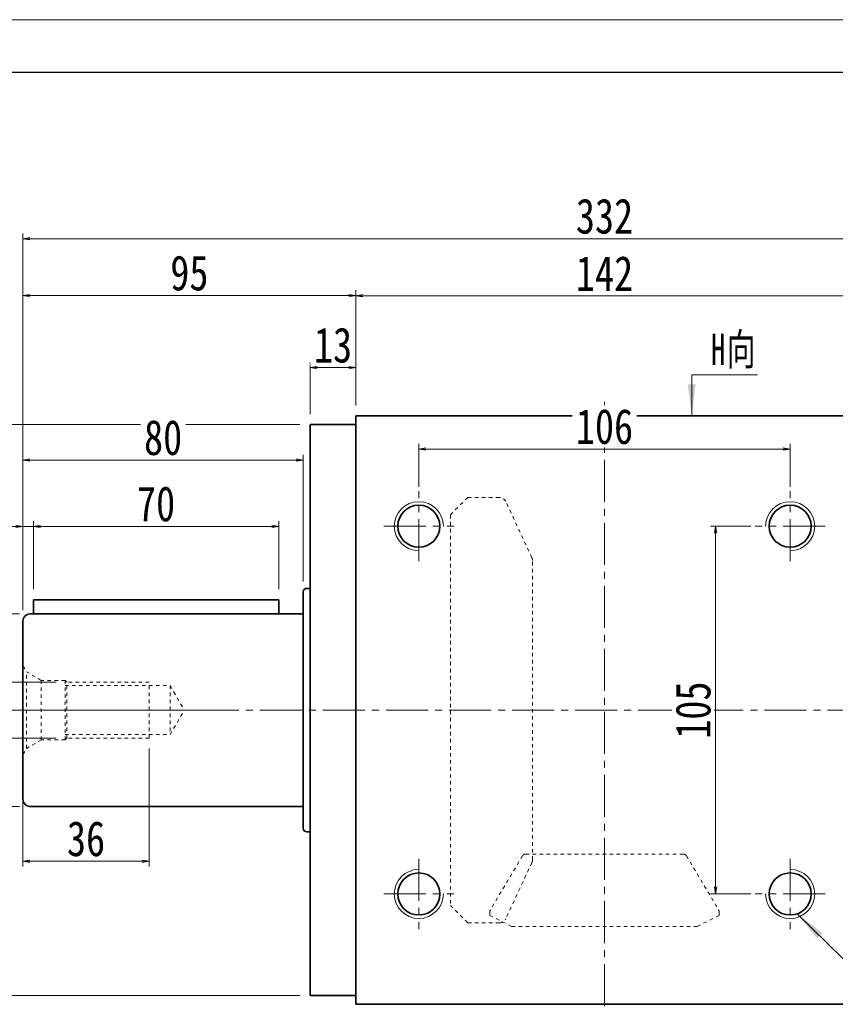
# Model space of a CAD drawing. Header units: millimetres. Extents: x -41 to 1232, y -42 to 853.
# Tile 4 of 6: x 178 to 410, y 572 to 853. Entities that reach past the tile are written whole.
import ezdxf

# ---------------------------------------------------------------- set-up
doc = ezdxf.new("R2010")
doc.units = ezdxf.units.MM
doc.linetypes.add('点画线', pattern=[18, 12, -2, 2, -2])
doc.linetypes.add('虚线', pattern=[2, 1, -1])
for name, color, linetype, lineweight in [('中心线层', 1, '点画线', 18), ('图框_外框线', 7, 'Continuous', 18), ('尺寸线层', 3, 'Continuous', 18), ('粗实线层', 7, 'Continuous', 35), ('虚线层', 6, '虚线', 18)]:
    doc.layers.add(name, color=color, linetype=linetype, lineweight=lineweight)
doc.styles.add('宋体', font='SimSun.ttf', dxfattribs={"width": 0.8})
doc.styles.add('标准', font='SimSun.ttf', dxfattribs={"width": 0.667})
doc.dimstyles.new('A水平标注$0', dxfattribs={"dimtxt": 3.5, "dimasz": 2, "dimexe": 1.5, "dimexo": 3, "dimgap": 1.1, "dimtad": 1, "dimtoh": 1, "dimdec": 4, "dimdsep": 46, "dimtxsty": '宋体', "dimblk": 'OPEN', "dimcen": 3, "dimclrd": 3, "dimclre": 3, "dimclrt": 6, "dimadec": 0, "dimazin": 0, "dimtm": 1e-09, "dimtfac": 1, "dimtdec": 4, "dimtix": 1, "dimtmove": 0, "dimatfit": 3, "dimldrblk": 'OPEN', "dimfxl": 0, "dimlwd": 13, "dimlwe": 13, "dimarcsym": 0})
doc.dimstyles.new('D直径标注φ25', dxfattribs={"dimtxt": 3.5, "dimasz": 2, "dimexe": 1, "dimexo": 3, "dimtad": 1, "dimtoh": 1, "dimdec": 1, "dimdsep": 46, "dimtxsty": '宋体', "dimblk": 'OPEN', "dimcen": 3, "dimclrd": 3, "dimclre": 3, "dimclrt": 130, "dimadec": 0, "dimazin": 0, "dimtm": 1e-09, "dimtfac": 1, "dimtdec": 1, "dimtmove": 0, "dimatfit": 0, "dimldrblk": 'OPEN', "dimfxl": 0, "dimlwd": 13, "dimlwe": 13, "dimarcsym": 0})
doc.dimstyles.new('螺孔(M8-7H)', dxfattribs={"dimtxt": 3.5, "dimasz": 2, "dimexe": 1.25, "dimexo": 3, "dimtad": 1, "dimtoh": 1, "dimdec": 4, "dimdsep": 46, "dimtxsty": '宋体', "dimblk": 'OPEN', "dimcen": 3, "dimclrd": 3, "dimclre": 3, "dimclrt": 2, "dimadec": 0, "dimazin": 0, "dimtm": 1e-09, "dimtfac": 1, "dimtdec": 4, "dimtmove": 0, "dimatfit": 3, "dimldrblk": 'OPEN', "dimfxl": 0, "dimlwd": 9, "dimlwe": 9, "dimarcsym": 0})

# ---------------------------------------------------------------- blocks, each defined once
blk = doc.blocks.new('_Open')
at = {"color": 0, "linetype": 'ByBlock', "lineweight": -2}
for p, q in [((-1, 0.17), (0, 0)), ((-1, -0.17), (0, 0)), ((0, 0), (-1, 0))]:
    blk.add_line(p, q, dxfattribs=at)
blk = doc.blocks.new('*D15')
at = {"layer": 'Defpoints', "color": 0, "transparency": 16777216}
for p in [(415.48, 774.11), (273.48, 739.81), (415.48, 739.81)]:
    blk.add_point(p, dxfattribs=at)
at = {"layer": '尺寸线层', "color": 3, "lineweight": 13, "transparency": 16777216}
for p, q in [((273.48, 742.81), (273.48, 775.61)), ((275.48, 774.11), (413.48, 774.11)), ((415.48, 742.81), (415.48, 775.61))]:
    blk.add_line(p, q, dxfattribs=at)
at = {"layer": '尺寸线层', "color": 3, "lineweight": 13, "transparency": 16777216, "xscale": 2, "yscale": 2, "zscale": 2, "rotation": 180}
blk.add_blockref('_Open', (273.48, 774.11), dxfattribs=at)
at = {"layer": '尺寸线层', "color": 3, "lineweight": 13, "transparency": 16777216, "xscale": 2, "yscale": 2, "zscale": 2}
blk.add_blockref('_Open', (415.48, 774.11), dxfattribs=at)
at = {"layer": '尺寸线层', "color": 6, "transparency": 16777216, "insert": (344.48, 780.47), "char_height": 10, "attachment_point": 5, "style": '宋体', "bg_fill": 3, "box_fill_scale": 1.1, "bg_fill_color": 257, "bg_fill_transparency": 0}
blk.add_mtext('142', dxfattribs=at)
blk = doc.blocks.new('*D16')
at = {"layer": 'Defpoints', "color": 0, "transparency": 16777216}
for p in [(178.48, 790.4), (178.48, 681.31), (510.48, 681.31)]:
    blk.add_point(p, dxfattribs=at)
at = {"layer": '尺寸线层', "color": 3, "lineweight": 13, "transparency": 16777216}
for p, q in [((178.48, 684.31), (178.48, 791.9)), ((508.48, 790.4), (180.48, 790.4)), ((510.48, 684.31), (510.48, 791.9))]:
    blk.add_line(p, q, dxfattribs=at)
at = {"layer": '尺寸线层', "color": 3, "lineweight": 13, "transparency": 16777216, "xscale": 2, "yscale": 2, "zscale": 2, "rotation": 180}
blk.add_blockref('_Open', (178.48, 790.4), dxfattribs=at)
at = {"layer": '尺寸线层', "color": 3, "lineweight": 13, "transparency": 16777216, "xscale": 2, "yscale": 2, "zscale": 2}
blk.add_blockref('_Open', (510.48, 790.4), dxfattribs=at)
at = {"layer": '尺寸线层', "color": 6, "transparency": 16777216, "insert": (344.48, 796.79), "char_height": 10, "attachment_point": 5, "style": '宋体', "bg_fill": 3, "box_fill_scale": 1.1, "bg_fill_color": 257, "bg_fill_transparency": 0}
blk.add_mtext('332', dxfattribs=at)
blk = doc.blocks.new('*D17')
at = {"layer": 'Defpoints', "color": 0, "transparency": 16777216}
for p in [(260.48, 753.59), (273.48, 739.81), (260.48, 737.31)]:
    blk.add_point(p, dxfattribs=at)
at = {"layer": '尺寸线层', "color": 3, "lineweight": 13, "transparency": 16777216}
for p, q in [((260.48, 740.31), (260.48, 755.09)), ((271.48, 753.59), (262.48, 753.59)), ((273.48, 742.81), (273.48, 755.09))]:
    blk.add_line(p, q, dxfattribs=at)
at = {"layer": '尺寸线层', "color": 3, "lineweight": 13, "transparency": 16777216, "xscale": 2, "yscale": 2, "zscale": 2, "rotation": 180}
blk.add_blockref('_Open', (260.48, 753.59), dxfattribs=at)
at = {"layer": '尺寸线层', "color": 3, "lineweight": 13, "transparency": 16777216, "xscale": 2, "yscale": 2, "zscale": 2}
blk.add_blockref('_Open', (273.48, 753.59), dxfattribs=at)
at = {"layer": '尺寸线层', "color": 6, "transparency": 16777216, "insert": (266.98, 759.97), "char_height": 10, "attachment_point": 5, "style": '宋体', "bg_fill": 3, "box_fill_scale": 1.1, "bg_fill_color": 257, "bg_fill_transparency": 0}
blk.add_mtext('13', dxfattribs=at)
blk = doc.blocks.new('*D18')
at = {"layer": 'Defpoints', "color": 0, "transparency": 16777216}
for p in [(178.48, 774.18), (273.48, 739.81), (178.48, 681.31)]:
    blk.add_point(p, dxfattribs=at)
at = {"layer": '尺寸线层', "color": 3, "lineweight": 13, "transparency": 16777216}
for p, q in [((178.48, 684.31), (178.48, 775.68)), ((271.48, 774.18), (180.48, 774.18)), ((273.48, 742.81), (273.48, 775.68))]:
    blk.add_line(p, q, dxfattribs=at)
at = {"layer": '尺寸线层', "color": 3, "lineweight": 13, "transparency": 16777216, "xscale": 2, "yscale": 2, "zscale": 2, "rotation": 180}
blk.add_blockref('_Open', (178.48, 774.18), dxfattribs=at)
at = {"layer": '尺寸线层', "color": 3, "lineweight": 13, "transparency": 16777216, "xscale": 2, "yscale": 2, "zscale": 2}
blk.add_blockref('_Open', (273.48, 774.18), dxfattribs=at)
at = {"layer": '尺寸线层', "color": 6, "transparency": 16777216, "insert": (225.98, 780.57), "char_height": 10, "attachment_point": 5, "style": '宋体', "bg_fill": 3, "box_fill_scale": 1.1, "bg_fill_color": 257, "bg_fill_transparency": 0}
blk.add_mtext('95', dxfattribs=at)
blk = doc.blocks.new('*D20')
at = {"layer": 'Defpoints', "color": 0, "transparency": 16777216}
for p in [(397.48, 730.35), (291.48, 716.56), (397.48, 716.56)]:
    blk.add_point(p, dxfattribs=at)
at = {"layer": '尺寸线层', "color": 3, "lineweight": 13, "transparency": 16777216}
for p, q in [((291.48, 719.56), (291.48, 731.85)), ((397.48, 719.56), (397.48, 731.85)), ((293.48, 730.35), (395.48, 730.35))]:
    blk.add_line(p, q, dxfattribs=at)
at = {"layer": '尺寸线层', "color": 3, "lineweight": 13, "transparency": 16777216, "xscale": 2, "yscale": 2, "zscale": 2, "rotation": 180}
blk.add_blockref('_Open', (291.48, 730.35), dxfattribs=at)
at = {"layer": '尺寸线层', "color": 3, "lineweight": 13, "transparency": 16777216, "xscale": 2, "yscale": 2, "zscale": 2}
blk.add_blockref('_Open', (397.48, 730.35), dxfattribs=at)
at = {"layer": '尺寸线层', "color": 6, "transparency": 16777216, "insert": (344.48, 736.73), "char_height": 10, "attachment_point": 5, "style": '宋体', "bg_fill": 3, "box_fill_scale": 1.1, "bg_fill_color": 257, "bg_fill_transparency": 0}
blk.add_mtext('106', dxfattribs=at)
blk = doc.blocks.new('*D21')
at = {"layer": 'Defpoints', "color": 0, "transparency": 16777216}
for p in [(389.23, 708.31), (376.2, 603.31), (389.23, 603.31)]:
    blk.add_point(p, dxfattribs=at)
at = {"layer": '尺寸线层', "color": 3, "lineweight": 13, "transparency": 16777216}
for p, q in [((386.23, 708.31), (374.7, 708.31)), ((376.2, 706.31), (376.2, 605.31)), ((386.23, 603.31), (374.7, 603.31))]:
    blk.add_line(p, q, dxfattribs=at)
at = {"layer": '尺寸线层', "color": 3, "lineweight": 13, "transparency": 16777216, "xscale": 2, "yscale": 2, "zscale": 2}
for p, rotation in [((376.2, 708.31), 90), ((376.2, 603.31), 270)]:
    blk.add_blockref('_Open', p, dxfattribs=dict(at, rotation=rotation))
at = {"layer": '尺寸线层', "color": 6, "transparency": 16777216, "insert": (369.81, 655.81), "char_height": 10, "attachment_point": 5, "rotation": 90, "style": '宋体', "bg_fill": 3, "box_fill_scale": 1.1, "bg_fill_color": 257, "bg_fill_transparency": 0}
blk.add_mtext('105', dxfattribs=at)
blk = doc.blocks.new('*X5')
at = {"layer": '尺寸线层', "linetype": 'Continuous'}
blk.add_hatch(color=0, dxfattribs=at).paths.add_polyline_path([(-79.17, 71.97), (-71.97, 66.46), (-73.55, 64.85)], flags=0)
at = {"layer": '尺寸线层', "color": 0, "linetype": 'Continuous'}
blk.add_line((-79.17, 71.97), (-6.11, 0), dxfattribs=at)
at = {"layer": '尺寸线层', "color": 0}
for p, q in [((0, 20.01), (79.78, 20.01)), ((0, 0), (0, 20.01)), ((-6.11, 0), (0, 0)), ((0, 0), (79.78, 0))]:
    blk.add_line(p, q, dxfattribs=at)
at = {"layer": '尺寸线层', "color": 0, "insert": (4.5, 1.8), "char_height": 9, "width": 150.5686, "attachment_point": 7, "line_spacing_factor": 1.15057, "style": '标准'}
blk.add_mtext('\\T1.1;4-M14x20\\P反面，H向孔位一致', dxfattribs=at)
blk = doc.blocks.new('*X6')
at = {"layer": '尺寸线层', "linetype": 'Continuous'}
blk.add_hatch(color=0, dxfattribs=at).paths.add_polyline_path([(-1.02, -11.73), (-2.14, -2.73), (0.11, -2.73)], flags=0)
at = {"layer": '尺寸线层', "color": 0, "linetype": 'Continuous'}
blk.add_line((-1.02, -11.73), (-1.02, 0), dxfattribs=at)
at = {"layer": '尺寸线层', "color": 0}
for p, q in [((-1.02, 0), (0, 0)), ((0, 0), (0, 0)), ((0, 0), (17.75, 0))]:
    blk.add_line(p, q, dxfattribs=at)
at = {"layer": '尺寸线层', "color": 0, "insert": (4.5, 1.8), "char_height": 9, "width": 26.5093, "attachment_point": 7, "line_spacing_factor": 1.15057, "style": '标准'}
blk.add_mtext('\\T1.1;H向', dxfattribs=at)
blk = doc.blocks.new('*D23')
at = {"layer": 'Defpoints', "color": 0, "transparency": 16777216}
for p in [(120.67, 737.31), (260.48, 737.31), (260.48, 574.31)]:
    blk.add_point(p, dxfattribs=at)
at = {"layer": '尺寸线层', "color": 3, "lineweight": 13, "transparency": 16777216}
for p, q in [((257.48, 737.31), (119.67, 737.31)), ((120.67, 576.31), (120.67, 735.31)), ((257.48, 574.31), (119.67, 574.31))]:
    blk.add_line(p, q, dxfattribs=at)
at = {"layer": '尺寸线层', "color": 3, "lineweight": 13, "transparency": 16777216, "xscale": 2, "yscale": 2, "zscale": 2}
for p, rotation in [((120.67, 737.31), 90), ((120.67, 574.31), 270)]:
    blk.add_blockref('_Open', p, dxfattribs=dict(at, rotation=rotation))
at = {"layer": '尺寸线层', "color": 130, "transparency": 16777216, "insert": (110.13, 655.81), "char_height": 10, "attachment_point": 5, "rotation": 90, "style": '宋体'}
blk.add_mtext('{\\A1;\\A1;%%C163g6({\\H0.707107x;\\S-0.014^ -0.039;})}', dxfattribs=at)
blk = doc.blocks.new('*D27')
at = {"layer": 'Defpoints', "color": 0, "transparency": 16777216}
for p in [(190.98, 663.81), (161.95, 647.81), (190.98, 647.81)]:
    blk.add_point(p, dxfattribs=at)
at = {"layer": '尺寸线层', "color": 3, "lineweight": 9, "transparency": 16777216}
for p, q in [((187.98, 663.81), (160.7, 663.81)), ((161.95, 661.81), (161.95, 649.81)), ((187.98, 647.81), (160.7, 647.81))]:
    blk.add_line(p, q, dxfattribs=at)
at = {"layer": '尺寸线层', "color": 3, "lineweight": 9, "transparency": 16777216, "xscale": 2, "yscale": 2, "zscale": 2}
for p, rotation in [((161.95, 663.81), 90), ((161.95, 647.81), 270)]:
    blk.add_blockref('_Open', p, dxfattribs=dict(at, rotation=rotation))
at = {"layer": '尺寸线层', "color": 2, "transparency": 16777216, "insert": (155.56, 655.81), "char_height": 10, "attachment_point": 5, "rotation": 90, "style": '宋体', "bg_fill": 3, "box_fill_scale": 1.1, "bg_fill_color": 257, "bg_fill_transparency": 0}
blk.add_mtext('M16-7H', dxfattribs=at)
blk = doc.blocks.new('m16螺纹中心孔_1')
at = {"layer": '中心线层', "linetype": '点画线', "lineweight": 18}
blk.add_line((49.71, 0), (-4.25, 0), dxfattribs=at)
at = {"layer": '粗实线层', "color": 6, "linetype": '虚线', "lineweight": 18}
for p, q in [((0, -12.65), (0, 12.65)), ((0, 12.65), (0.99, 10.93)), ((5.2, 8.5), (0.99, 10.93)), ((0.99, -10.93), (0.99, 10.93)), ((12, 8.5), (5.2, 8.5)), ((5.2, -8.5), (5.2, 8.5)), ((12.5, 8), (12, 8.5)), ((12, -8.5), (12, 8.5)), ((12, 7), (42, 7)), ((36, 8), (12.5, 8)), ((12.5, -8), (12.5, 8)), ((36, -8), (36, 8)), ((42, 7), (46.04, 0)), ((42, 7), (42, -7)), ((42, -7), (46.04, 0)), ((12, -7), (42, -7)), ((12.5, -8), (12, -8.5)), ((36, -8), (12.5, -8)), ((0, -12.65), (0.99, -10.93)), ((5.2, -8.5), (0.99, -10.93)), ((12, -8.5), (5.2, -8.5))]:
    blk.add_line(p, q, dxfattribs=at)
blk = doc.blocks.new('*D28')
at = {"layer": 'Defpoints', "color": 0, "transparency": 16777216}
for p in [(214.48, 647.81), (178.48, 637.81), (214.48, 612.65)]:
    blk.add_point(p, dxfattribs=at)
at = {"layer": '尺寸线层', "color": 3, "lineweight": 13, "transparency": 16777216}
for p, q in [((214.48, 644.81), (214.48, 611.15)), ((178.48, 634.81), (178.48, 611.15)), ((180.48, 612.65), (212.48, 612.65))]:
    blk.add_line(p, q, dxfattribs=at)
at = {"layer": '尺寸线层', "color": 3, "lineweight": 13, "transparency": 16777216, "xscale": 2, "yscale": 2, "zscale": 2, "rotation": 180}
blk.add_blockref('_Open', (178.48, 612.65), dxfattribs=at)
at = {"layer": '尺寸线层', "color": 3, "lineweight": 13, "transparency": 16777216, "xscale": 2, "yscale": 2, "zscale": 2}
blk.add_blockref('_Open', (214.48, 612.65), dxfattribs=at)
at = {"layer": '尺寸线层', "color": 6, "transparency": 16777216, "insert": (196.48, 619.04), "char_height": 10, "attachment_point": 5, "style": '宋体', "bg_fill": 3, "box_fill_scale": 1.1, "bg_fill_color": 257, "bg_fill_transparency": 0}
blk.add_mtext('36', dxfattribs=at)
blk = doc.blocks.new('*D29')
at = {"layer": 'Defpoints', "color": 0, "transparency": 16777216}
for p in [(142.49, 683.31), (180.48, 683.31), (180.48, 628.31)]:
    blk.add_point(p, dxfattribs=at)
at = {"layer": '尺寸线层', "color": 3, "lineweight": 13, "transparency": 16777216}
for p, q in [((177.48, 683.31), (141.49, 683.31)), ((142.49, 630.31), (142.49, 681.31)), ((177.48, 628.31), (141.49, 628.31))]:
    blk.add_line(p, q, dxfattribs=at)
at = {"layer": '尺寸线层', "color": 3, "lineweight": 13, "transparency": 16777216, "xscale": 2, "yscale": 2, "zscale": 2}
for p, rotation in [((142.49, 683.31), 90), ((142.49, 628.31), 270)]:
    blk.add_blockref('_Open', p, dxfattribs=dict(at, rotation=rotation))
at = {"layer": '尺寸线层', "color": 130, "transparency": 16777216, "insert": (132.26, 655.81), "char_height": 10, "attachment_point": 5, "rotation": 90, "style": '宋体'}
blk.add_mtext('{\\A1;\\A1;%%C55h6({\\H0.707107x;\\S 0^ -0.019;})}', dxfattribs=at)
blk = doc.blocks.new('*D30')
at = {"layer": 'Defpoints', "color": 0, "transparency": 16777216}
for p in [(181.48, 708.27), (181.48, 687.31), (178.48, 681.31)]:
    blk.add_point(p, dxfattribs=at)
at = {"layer": '尺寸线层', "color": 3, "lineweight": 13, "transparency": 16777216}
for p, q in [((178.48, 684.31), (178.48, 709.77)), ((181.48, 690.31), (181.48, 709.77)), ((161.31, 708.27), (167.14, 708.27)), ((167.14, 708.27), (176.48, 708.27)), ((178.48, 708.27), (181.48, 708.27)), ((183.48, 708.27), (185.48, 708.27))]:
    blk.add_line(p, q, dxfattribs=at)
at = {"layer": '尺寸线层', "color": 3, "lineweight": 13, "transparency": 16777216, "xscale": 2, "yscale": 2, "zscale": 2}
blk.add_blockref('_Open', (178.48, 708.27), dxfattribs=at)
at = {"layer": '尺寸线层', "color": 3, "lineweight": 13, "transparency": 16777216, "xscale": 2, "yscale": 2, "zscale": 2, "rotation": 180}
blk.add_blockref('_Open', (181.48, 708.27), dxfattribs=at)
at = {"layer": '尺寸线层', "color": 6, "transparency": 16777216, "insert": (163.47, 714.66), "char_height": 10, "attachment_point": 5, "style": '宋体', "bg_fill": 3, "box_fill_scale": 1.1, "bg_fill_color": 257, "bg_fill_transparency": 0}
blk.add_mtext('3', dxfattribs=at)
blk = doc.blocks.new('*D31')
at = {"layer": 'Defpoints', "color": 0, "transparency": 16777216}
for p in [(251.48, 708.27), (181.48, 687.31), (251.48, 687.31)]:
    blk.add_point(p, dxfattribs=at)
at = {"layer": '尺寸线层', "color": 3, "lineweight": 13, "transparency": 16777216}
for p, q in [((181.48, 690.31), (181.48, 709.77)), ((251.48, 690.31), (251.48, 709.77)), ((183.48, 708.27), (249.48, 708.27))]:
    blk.add_line(p, q, dxfattribs=at)
at = {"layer": '尺寸线层', "color": 3, "lineweight": 13, "transparency": 16777216, "xscale": 2, "yscale": 2, "zscale": 2}
for p, rotation in [((181.48, 708.27), 179.9999999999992), ((251.48, 708.27), 359.9999999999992)]:
    blk.add_blockref('_Open', p, dxfattribs=dict(at, rotation=rotation))
at = {"layer": '尺寸线层', "color": 6, "transparency": 16777216, "insert": (216.48, 714.66), "char_height": 10, "attachment_point": 5, "style": '宋体', "bg_fill": 3, "box_fill_scale": 1.1, "bg_fill_color": 257, "bg_fill_transparency": 0}
blk.add_mtext('70', dxfattribs=at)
blk = doc.blocks.new('*D32')
at = {"layer": 'Defpoints', "color": 0, "transparency": 16777216}
for p in [(178.48, 727.19), (258.48, 689.56), (178.48, 681.31)]:
    blk.add_point(p, dxfattribs=at)
at = {"layer": '尺寸线层', "color": 3, "lineweight": 13, "transparency": 16777216}
for p, q in [((178.48, 684.31), (178.48, 728.69)), ((258.48, 692.56), (258.48, 728.69)), ((256.48, 727.19), (180.48, 727.19))]:
    blk.add_line(p, q, dxfattribs=at)
at = {"layer": '尺寸线层', "color": 3, "lineweight": 13, "transparency": 16777216, "xscale": 2, "yscale": 2, "zscale": 2, "rotation": 180}
blk.add_blockref('_Open', (178.48, 727.19), dxfattribs=at)
at = {"layer": '尺寸线层', "color": 3, "lineweight": 13, "transparency": 16777216, "xscale": 2, "yscale": 2, "zscale": 2}
blk.add_blockref('_Open', (258.48, 727.19), dxfattribs=at)
at = {"layer": '尺寸线层', "color": 6, "transparency": 16777216, "insert": (218.48, 733.57), "char_height": 10, "attachment_point": 5, "style": '宋体', "bg_fill": 3, "box_fill_scale": 1.1, "bg_fill_color": 257, "bg_fill_transparency": 0}
blk.add_mtext('80', dxfattribs=at)

msp = doc.modelspace()

# ---------------------------------------------------------------- linework, layer by layer
at = {"layer": '中心线层'}
for p, q in [((344.47666, 553.31064), (344.47666, 743.86476)), ((174.10875, 655.81064), (441.24413, 655.81064)), ((291.47666, 613.31064), (291.47666, 593.31064)), ((397.47666, 613.31064), (397.47666, 593.31064)), ((281.47666, 603.31064), (301.47666, 603.31064))]:
    msp.add_line(p, q, dxfattribs=at)
at = {"layer": '粗实线层'}
for p, q in [((273.47666, 739.81064), (415.47666, 739.81064)), ((273.47666, 571.81064), (273.47666, 739.81064)), ((273.47666, 737.31064), (260.47666, 737.31064)), ((260.47666, 737.31064), (260.47666, 574.31064)), ((258.47666, 622.06064), (258.47666, 689.56064)), ((260.47666, 690.56064), (259.47666, 690.56064)), ((180.47666, 628.31064), (258.47666, 628.31064)), ((260.47666, 621.06064), (259.47666, 621.06064)), ((273.47666, 574.31064), (260.47666, 574.31064)), ((273.47666, 571.81064), (415.47666, 571.81064))]:
    msp.add_line(p, q, dxfattribs=at)
for centre in [(291.47666, 603.31064), (397.47666, 603.31064)]:
    msp.add_circle(centre, 6, dxfattribs=at)
for centre, radius, start, end in [((259.47666, 689.56064), 1, 89.9999996, 179.9999996), ((180.47666, 630.31064), 2, 180, 270), ((259.47666, 622.06064), 1, 180, 270)]:
    msp.add_arc(centre, radius, start, end, dxfattribs=at)
at = {"layer": '粗实线层', "lineweight": 18}
msp.add_arc((291.47666, 603.31064), 7, 90, 0, dxfattribs=at)
at = {"layer": '虚线层'}
for p, q in [((300.47666, 711.56064), (305.47666, 716.56064)), ((305.47666, 716.56064), (314.47792, 716.56064)), ((323.74098, 699.34354), (316.29224, 715.4022)), ((300.47666, 711.56064), (300.47666, 600.06064)), ((323.92666, 613.11931), (323.92666, 698.50197)), ((321.08646, 614.22118), (311.8668, 598.69351)), ((321.94632, 614.71064), (367.007, 614.71064)), ((367.86685, 614.22118), (377.08651, 598.69351)), ((323.74098, 612.27774), (316.29224, 596.21907)), ((300.47666, 600.06064), (305.47666, 595.06064)), ((311.72666, 597.19063), (311.72666, 598.18296)), ((311.72666, 597.19063), (317.97666, 594.0655)), ((377.22666, 597.19063), (370.97666, 594.0655)), ((377.22666, 598.18296), (377.22666, 597.19063)), ((305.47666, 595.06064), (314.47792, 595.06064)), ((317.97666, 594.0655), (370.97666, 594.0655))]:
    msp.add_line(p, q, dxfattribs=at)
for centre, radius, start, end in [((314.47792, 714.56064), 2, 24.884, 90), ((321.92666, 698.50197), 2, 0, 24.884), ((321.94632, 613.71064), 1, 90, 149.3), ((321.92666, 613.11931), 2, 335.116, 0), ((367.007, 613.71064), 1, 30.7, 90), ((312.72666, 598.18296), 1, 149.3, 180), ((314.47792, 597.06064), 2, 270, 335.116), ((376.22666, 598.18296), 1, 360, 30.7)]:
    msp.add_arc(centre, radius, start, end, dxfattribs=at)

# ---------------------------------------------------------------- block references
at = {"layer": '尺寸线层'}
msp.add_blockref('*X5', (478.69359, 525.69952), dxfattribs=at)

# ---------------------------------------------------------------- next in the draw order: dimensions: what is measured, and where the dimension line sits
dim = msp.add_linear_dim(base=(415.47666, 774.10506), p1=(273.47666, 739.81064), p2=(415.47666, 739.81064), dimstyle='A水平标注$0', override={"dimtxt": 10, "dimgap": 1.5, "dimblk": 'Open', "dimtfill": 1, "dimtfillclr": 256}, dxfattribs=at)
dim.commit()
dim.dimension.update_dxf_attribs({"geometry": '*D15', "text_midpoint": (344.47666, 774.10506), "dimtype": 160})

# ---------------------------------------------------------------- next in the draw order: dimensions: what is measured, and where the dimension line sits
dim = msp.add_linear_dim(base=(178.47666, 790.4003), p1=(510.47666, 681.31064), p2=(178.47666, 681.31064), dimstyle='A水平标注$0', override={"dimtxt": 10, "dimgap": 1.5, "dimblk": 'Open', "dimtfill": 1, "dimtfillclr": 256}, dxfattribs=at)
dim.commit()
dim.dimension.update_dxf_attribs({"geometry": '*D16', "text_midpoint": (344.47666, 790.4003), "dimtype": 160})

# ---------------------------------------------------------------- next in the draw order: linework, layer by layer
at = {"layer": '中心线层'}
msp.add_line((281.47666, 708.31064), (301.47666, 708.31064), dxfattribs=at)
at = {"layer": '粗实线层'}
for centre in [(291.47666, 708.31064), (397.47666, 708.31064)]:
    msp.add_circle(centre, 6, dxfattribs=at)

# ---------------------------------------------------------------- next in the draw order: dimensions: what is measured, and where the dimension line sits
at = {"layer": '尺寸线层'}
for base, p1, p2, picture, middle in [((260.47666, 753.58635), (273.47666, 739.81064), (260.47666, 737.31064), '*D17', (266.97666, 753.58635)), ((397.47666, 730.34528), (291.47666, 716.56064), (397.47666, 716.56064), '*D20', (344.47666, 730.34528))]:
    dim = msp.add_linear_dim(base=base, p1=p1, p2=p2, dimstyle='A水平标注$0', override={"dimtxt": 10, "dimgap": 1.5, "dimblk": 'Open', "dimtfill": 1, "dimtfillclr": 256}, dxfattribs=at)
    dim.commit()
    dim.dimension.update_dxf_attribs({"geometry": picture, "text_midpoint": middle, "dimtype": 160})
dim = msp.add_linear_dim(base=(376.20179, 603.31064), p1=(389.22666, 708.31064), p2=(389.22666, 603.31064), angle=270, dimstyle='A水平标注$0', override={"dimtxt": 10, "dimgap": 1.5, "dimblk": 'Open', "dimtfill": 1, "dimtfillclr": 256}, dxfattribs=at)
dim.commit()
dim.dimension.update_dxf_attribs({"geometry": '*D21', "text_midpoint": (376.20179, 655.81064), "dimtype": 160})

# ---------------------------------------------------------------- next in the draw order: linework, layer by layer
at = {"layer": '中心线层'}
for p, q in [((291.47666, 698.31064), (291.47666, 718.31064)), ((397.47666, 698.31064), (397.47666, 718.31064)), ((407.47666, 708.31064), (387.47666, 708.31064)), ((407.47666, 603.31064), (387.47666, 603.31064))]:
    msp.add_line(p, q, dxfattribs=at)
at = {"layer": '粗实线层', "lineweight": 18}
for centre, start, end in [((291.47666, 708.31064), 0, 270), ((397.47666, 708.31064), 270, 180), ((397.47666, 603.31064), 180, 90)]:
    msp.add_arc(centre, 7, start, end, dxfattribs=at)

# ---------------------------------------------------------------- next in the draw order: block references
at = {"layer": '尺寸线层'}
msp.add_blockref('*X6', (370.38653, 751.54341), dxfattribs=at)

# ---------------------------------------------------------------- next in the draw order: dimensions: what is measured, and where the dimension line sits
dim = msp.add_linear_dim(base=(178.47666, 774.18052), p1=(273.47666, 739.81064), p2=(178.47666, 681.31064), dimstyle='A水平标注$0', override={"dimtxt": 10, "dimgap": 1.5, "dimblk": 'Open', "dimtfill": 1, "dimtfillclr": 256}, dxfattribs=at)
dim.commit()
dim.dimension.update_dxf_attribs({"geometry": '*D18', "text_midpoint": (225.97666, 774.18052), "dimtype": 160})

# ---------------------------------------------------------------- next in the draw order: linework, layer by layer
at = {"layer": '粗实线层'}
for p, q in [((181.47666, 687.31064), (181.47666, 683.31064)), ((181.47666, 687.31064), (251.47666, 687.31064)), ((251.47666, 687.31064), (251.47666, 683.31064)), ((258.47666, 683.31064), (180.47666, 683.31064)), ((178.47666, 681.31064), (178.47666, 630.31064))]:
    msp.add_line(p, q, dxfattribs=at)
msp.add_arc((180.47666, 681.31064), 2, 89.9999998, 179.9999998, dxfattribs=at)

# ---------------------------------------------------------------- next in the draw order: dimensions: what is measured, and where the dimension line sits
at = {"layer": '尺寸线层'}
dim = msp.add_linear_dim(base=(120.67472, 737.31064), p1=(260.47666, 574.31064), p2=(260.47666, 737.31064), angle=90, text='{\\A1;\\A1;%%C163g6({\\H0.707107x;\\S-0.014^ -0.039;})}', dimstyle='D直径标注φ25', override={"dimtxt": 10, "dimgap": 1.5, "dimpost": 'φ<>', "dimtp": -0.014, "dimtm": 0.039, "dimtdec": 3, "dimtfill": 0, "dimtzin": 8}, dxfattribs=at)
dim.commit()
dim.dimension.update_dxf_attribs({"geometry": '*D23', "text_midpoint": (120.67472, 655.81064), "dimtype": 160})

# ---------------------------------------------------------------- next in the draw order: dimensions: what is measured, and where the dimension line sits
dim = msp.add_linear_dim(base=(161.94722, 647.81064), p1=(190.97666, 663.81064), p2=(190.97666, 647.81064), angle=270, dimstyle='螺孔(M8-7H)', override={"dimtxt": 10, "dimgap": 1.5, "dimpost": 'M<>-7H'}, dxfattribs=at)
dim.commit()
dim.dimension.update_dxf_attribs({"geometry": '*D27', "text_midpoint": (161.94722, 655.81064), "dimtype": 160})

# ---------------------------------------------------------------- next in the draw order: block references
at = {"layer": '粗实线层'}
msp.add_blockref('m16螺纹中心孔_1', (178.47666, 655.81064), dxfattribs=at)

# ---------------------------------------------------------------- next in the draw order: dimensions: what is measured, and where the dimension line sits
at = {"layer": '尺寸线层'}
dim = msp.add_linear_dim(base=(214.47666, 612.64807), p1=(178.47666, 637.81064), p2=(214.47666, 647.81064), dimstyle='A水平标注$0', override={"dimtxt": 10, "dimgap": 1.5, "dimblk": 'Open', "dimtfill": 1, "dimtfillclr": 256}, dxfattribs=at)
dim.commit()
dim.dimension.update_dxf_attribs({"geometry": '*D28', "text_midpoint": (196.47666, 612.64807), "dimtype": 160})

# ---------------------------------------------------------------- next in the draw order: dimensions: what is measured, and where the dimension line sits
dim = msp.add_linear_dim(base=(142.48953, 683.31064), p1=(180.47666, 628.31064), p2=(180.47666, 683.31064), angle=90, text='{\\A1;\\A1;%%C55h6({\\H0.707107x;\\S 0^ -0.019;})}', dimstyle='D直径标注φ25', override={"dimtxt": 10, "dimgap": 1.5, "dimpost": 'φ<>', "dimtp": 0, "dimtm": 0.019, "dimtdec": 3, "dimtfill": 0, "dimtzin": 8}, dxfattribs=at)
dim.commit()
dim.dimension.update_dxf_attribs({"geometry": '*D29', "text_midpoint": (142.48953, 655.81064), "dimtype": 160})

# ---------------------------------------------------------------- next in the draw order: dimensions: what is measured, and where the dimension line sits
dim = msp.add_linear_dim(base=(181.47666, 708.2699), p1=(178.47666, 681.31064), p2=(181.47666, 687.31064), angle=0, dimstyle='A水平标注$0', override={"dimtxt": 10, "dimgap": 1.5, "dimblk": 'Open', "dimtfill": 1, "dimtfillclr": 256}, dxfattribs=at)
dim.commit()
dim.dimension.update_dxf_attribs({"geometry": '*D30', "text_midpoint": (163.47317, 708.2699), "dimtype": 160})

# ---------------------------------------------------------------- next in the draw order: dimensions: what is measured, and where the dimension line sits
dim = msp.add_linear_dim(base=(251.47666, 708.2699), p1=(181.47666, 687.31064), p2=(251.47666, 687.31064), dimstyle='A水平标注$0', override={"dimtxt": 10, "dimgap": 1.5, "dimblk": 'Open', "dimtfill": 1, "dimtfillclr": 256}, dxfattribs=at)
dim.commit()
dim.dimension.update_dxf_attribs({"geometry": '*D31', "text_midpoint": (216.47666, 708.2699), "dimtype": 160})

# ---------------------------------------------------------------- next in the draw order: dimensions: what is measured, and where the dimension line sits
dim = msp.add_linear_dim(base=(178.47666, 727.18507), p1=(258.47666, 689.56064), p2=(178.47666, 681.31064), dimstyle='A水平标注$0', override={"dimtxt": 10, "dimgap": 1.5, "dimblk": 'Open', "dimtfill": 1, "dimtfillclr": 256}, dxfattribs=at)
dim.commit()
dim.dimension.update_dxf_attribs({"geometry": '*D32', "text_midpoint": (218.47666, 727.18507), "dimtype": 160})

# ---------------------------------------------------------------- next in the draw order: linework, layer by layer
at = {"layer": '图框_外框线', "color": 3}
msp.add_lwpolyline([(-33.78565, -42.45877), (1232.42853, -42.45877), (1232.42853, 852.93555), (-33.78565, 852.93555)], close=True, dxfattribs=at)
at = {"layer": '图框_外框线', "color": 3, "lineweight": 25}
msp.add_lwpolyline([(41.58424, -27.38479), (1217.35456, -27.38479), (1217.35456, 837.86157), (41.58424, 837.86157)], close=True, dxfattribs=at)

doc.saveas('drawing.dxf')
